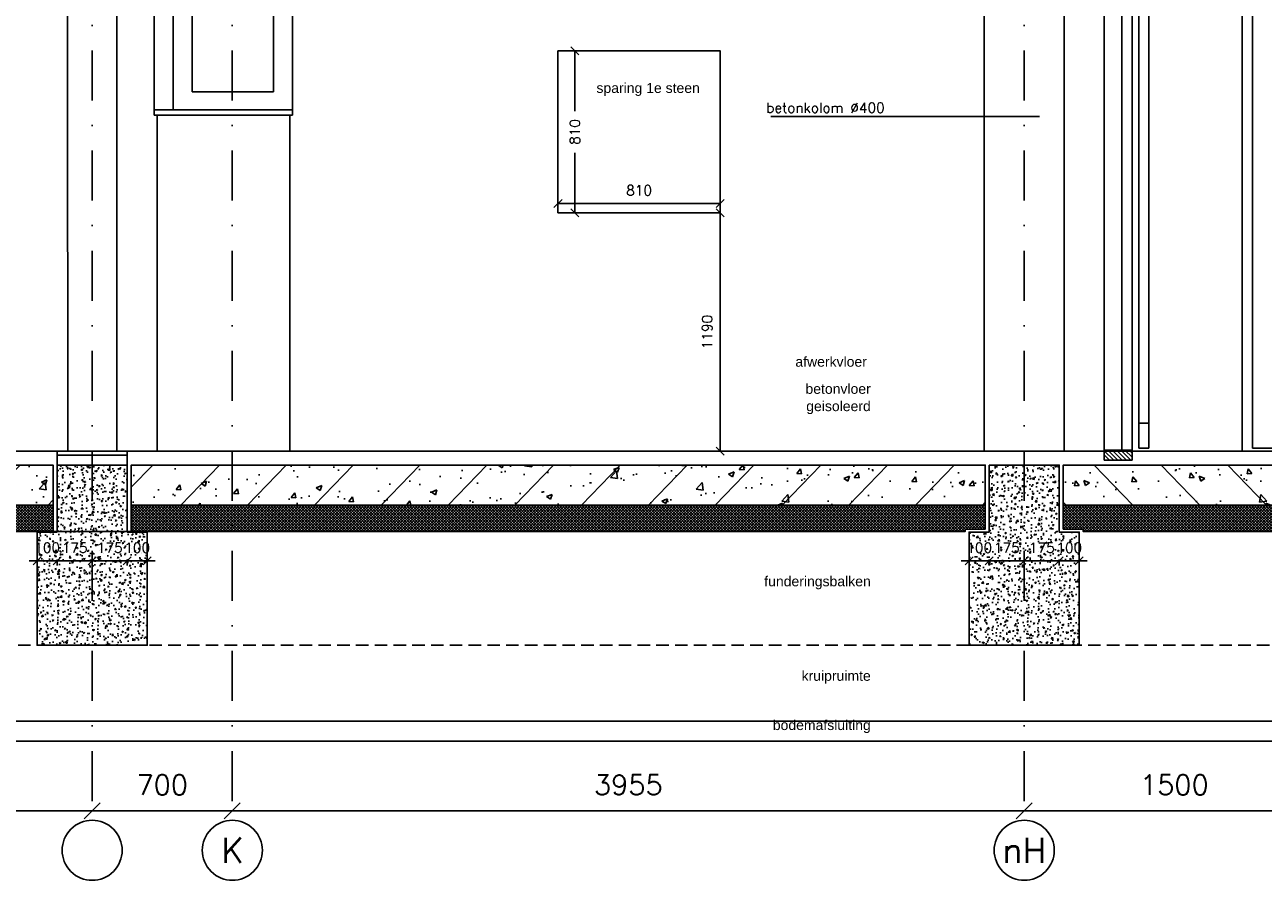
# Model space of a CAD drawing. Extents: x 151406 to 360561, y 44436 to 197234.
# Tile 27 of 57: x 169830 to 176015, y 90286 to 94577. Entities that reach past the tile are written whole.
import ezdxf
from ezdxf.enums import TextEntityAlignment as Align

# ---------------------------------------------------------------- set-up
doc = ezdxf.new("R2010")
doc.units = 0
doc.header["$LTSCALE"] = 20
doc.header["$MEASUREMENT"] = 0
doc.header["$PDSIZE"] = -1
for name, pattern in [('DASHDOT', [25, 12.5, -6.25, 0, -6.25]), ('DD1', [2.66667, 1.66667, -0.5, 0, -0.5]), ('HIDDEN', [9.375, 6.25, -3.125]), ('HIDDEN2', [4.6875, 3.125, -1.5625])]:
    doc.linetypes.add(name, pattern=pattern)
doc.layers.get('0').update_dxf_attribs({"linetype": 'CONTINUOUS'})
doc.layers.get('DEFPOINTS').update_dxf_attribs({"linetype": 'CONTINUOUS'})
for name, color, linetype in [('A--01A1_ACEER', 1, 'CONTINUOUS'), ('A--A23--_F--3-', 9, 'CONTINUOUS'), ('A--A31--_F--3-', 9, 'CONTINUOUS'), ('A--L$7A3-_STRAMIEN', 3, 'CONTINUOUS'), ('A--L13D2_VLOEREN', 2, 'CONTINUOUS'), ('A--L21--', 3, 'CONTINUOUS'), ('A--L21--_F-23-', 4, 'CONTINUOUS'), ('A--L21D2_BUITENWAND', 2, 'CONTINUOUS'), ('A--L21DC1_BUITENWAND', 1, 'HIDDEN'), ('A--L22D2_BINNENWAND', 2, 'CONTINUOUS'), ('A--L23--', 7, 'CONTINUOUS'), ('A--L28D1_KONSTRUKTIES', 1, 'CONTINUOUS'), ('A--L28DC1_KONSTRUKTIES', 1, 'HIDDEN2'), ('A--L31--', 2, 'CONTINUOUS'), ('A--L31--_F--3-', 7, 'CONTINUOUS'), ('A--L31--_F123--A1-BINNENKOZ', 1, 'CONTINUOUS'), ('A--L35--', 7, 'CONTINUOUS'), ('A--M$1A-_F123-', 1, 'CONTINUOUS'), ('A--T$1A-_F123_20', 1, 'CONTINUOUS'), ('A--T$7A-_STRAMIEN', 2, 'CONTINUOUS'), ('A--T01A-25_TEKST', 2, 'CONTINUOUS'), ('STRAMIEN', 8, 'DD1')]:
    doc.layers.add(name, color=color, linetype=linetype)
doc.styles.add('ALFA-0_25', font='ROMANS')
doc.styles.add('EB2', font='ARIAL.TTF')
doc.styles.add('HIEMSTRA', font='romans.shx')
doc.dimstyles.get("Standard").update_dxf_attribs({"dimscale": 40, "dimtxt": 2.5, "dimasz": 2, "dimexe": 0.3, "dimexo": 0.3, "dimgap": 2, "dimtad": 1, "dimdec": 0, "dimzin": 0, "dimdsep": 46, "dimtxsty": 'HIEMSTRA', "dimblk1": 'OBLIQUE', "dimblk2": 'OBLIQUE', "dimsah": 1, "dimcen": 0.09, "dimdle": 0.3, "dimclrd": 1, "dimclre": 1, "dimclrt": 3, "dimadec": 0, "dimazin": 0, "dimtfac": 1, "dimtdec": 4, "dimtix": 1, "dimtmove": 2, "dimatfit": 3, "dimldrblk": 'OBLIQUE', "dimfxl": 0, "dimtvp": 625, "dimtolj": 1, "dimtzin": 0, "dimarcsym": 0})
doc.dimstyles.new('STANDARD$0', dxfattribs={"dimscale": 50, "dimtxt": 2.5, "dimasz": 2, "dimexe": 2, "dimexo": 0, "dimgap": 2, "dimtad": 1, "dimdec": 0, "dimzin": 0, "dimdsep": 46, "dimtxsty": 'ALFA-0_25', "dimblk1": 'OBLIQUE', "dimblk2": 'OBLIQUE', "dimsah": 1, "dimcen": -3, "dimdle": 2, "dimclrd": 1, "dimclre": 1, "dimclrt": 2, "dimadec": 0, "dimazin": 0, "dimtfac": 0.666667, "dimtofl": 0, "dimtmove": 2, "dimatfit": 3, "dimldrblk": 'OBLIQUE', "dimfxl": 0, "dimtvp": 0.833333, "dimtolj": 1, "dimtzin": 0, "dimarcsym": 0})
pattern_1 = [(50, (0, 0), (71.726018, -6.275213), [7.5, -82.5]), (355, (0, 0), (-13.875133, 75.219213), [6, -66]), (100.4514, (5.98, -0.52), (57.850938, 68.943954), [6.37402, -70.11421]), (46.1842, (0, 20), (106.724105, -16.5519), [11.25, -123.75]), (96.6356, (8.89, 18.62), (93.46627, 97.411787), [9.56103, -105.1713]), (351.1842, (0, 20), (93.466195, 97.41186), [9, -99]), (21, (10, 15), (59.690705, -40.261889), [7.5, -82.5]), (326, (10, 15), (24.331533, 72.515005), [6, -66]), (71.4514, (14.974, 11.645), (84.022263, 32.25305), [6.37402, -70.11421]), (37.5, (0, 0), (1.2159855, 33.2893854), [0, -65.2, 0, -67, 0, -66.25]), (7.5, (0, 0), (26.306954, 39.441171), [0, -38.2, 0, -63.7, 0, -25.25]), (327.5, (-22.3, 0), (53.3822436, -2.255487), [0, -25, 0, -78, 0, -103.5]), (317.5, (-32.3, 0), (58.318617, 10.010498), [0, -32.5, 0, -51.8, 0, -73.5])]

# ---------------------------------------------------------------- blocks, each defined once
blk = doc.blocks.new('_OBLIQUE')
at = {"color": 0, "linetype": 'ByBlock'}
blk.add_line((-0.5, -0.5), (0.5, 0.5), dxfattribs=at)
blk = doc.blocks.new('*D61')
at = {"layer": 'A--M$1A-_F123-', "color": 1, "lineweight": -2}
blk.add_line((166352.3, 90647.6), (170178.3, 90647.6), dxfattribs=at)
at = {"layer": 'DEFPOINTS', "color": 0}
for p in [(166364.3, 90647.6), (170166.3, 90647.6), (170166.3, 90647.6)]:
    blk.add_point(p, dxfattribs=at)
at = {"layer": 'A--M$1A-_F123-', "color": 1, "lineweight": -2, "xscale": 80, "yscale": 80, "zscale": 80, "rotation": 180}
blk.add_blockref('_OBLIQUE', (166364.3, 90647.6), dxfattribs=at)
at = {"layer": 'A--M$1A-_F123-', "color": 1, "lineweight": -2, "xscale": 80, "yscale": 80, "zscale": 80}
blk.add_blockref('_OBLIQUE', (170166.3, 90647.6), dxfattribs=at)
at = {"layer": 'A--M$1A-_F123-', "color": 3, "insert": (168265.3, 90777.6), "char_height": 100, "attachment_point": 5, "style": 'HIEMSTRA'}
blk.add_mtext('\\A1;var.', dxfattribs=at)
blk = doc.blocks.new('*D63')
at = {"layer": 'A--M$1A-_F123-', "color": 1, "lineweight": -2}
blk.add_line((170154.3, 90647.6), (170878.3, 90647.6), dxfattribs=at)
at = {"layer": 'DEFPOINTS', "color": 0}
for p in [(170166.3, 90647.6), (170866.3, 90647.6), (170866.3, 90647.6)]:
    blk.add_point(p, dxfattribs=at)
at = {"layer": 'A--M$1A-_F123-', "color": 1, "lineweight": -2, "xscale": 80, "yscale": 80, "zscale": 80, "rotation": 180}
blk.add_blockref('_OBLIQUE', (170166.3, 90647.6), dxfattribs=at)
at = {"layer": 'A--M$1A-_F123-', "color": 1, "lineweight": -2, "xscale": 80, "yscale": 80, "zscale": 80}
blk.add_blockref('_OBLIQUE', (170866.3, 90647.6), dxfattribs=at)
at = {"layer": 'A--M$1A-_F123-', "color": 3, "insert": (170516.3, 90777.6), "char_height": 100, "attachment_point": 5, "style": 'HIEMSTRA'}
blk.add_mtext('\\A1;700', dxfattribs=at)
blk = doc.blocks.new('*D64')
at = {"layer": 'A--M$1A-_F123-', "color": 1, "lineweight": -2}
blk.add_line((170854.3, 90647.6), (174833.3, 90647.6), dxfattribs=at)
at = {"layer": 'DEFPOINTS', "color": 0}
for p in [(170866.3, 90647.6), (174821.3, 90647.6), (174821.3, 90647.6)]:
    blk.add_point(p, dxfattribs=at)
at = {"layer": 'A--M$1A-_F123-', "color": 1, "lineweight": -2, "xscale": 80, "yscale": 80, "zscale": 80, "rotation": 180}
blk.add_blockref('_OBLIQUE', (170866.3, 90647.6), dxfattribs=at)
at = {"layer": 'A--M$1A-_F123-', "color": 1, "lineweight": -2, "xscale": 80, "yscale": 80, "zscale": 80}
blk.add_blockref('_OBLIQUE', (174821.3, 90647.6), dxfattribs=at)
at = {"layer": 'A--M$1A-_F123-', "color": 3, "insert": (172843.8, 90777.6), "char_height": 100, "attachment_point": 5, "style": 'HIEMSTRA'}
blk.add_mtext('\\A1;3955', dxfattribs=at)
blk = doc.blocks.new('*D65')
at = {"layer": 'A--M$1A-_F123-', "color": 1, "lineweight": -2}
blk.add_line((174809.3, 90647.6), (176333.3, 90647.6), dxfattribs=at)
at = {"layer": 'DEFPOINTS', "color": 0}
for p in [(174821.3, 90647.6), (176321.3, 90647.6), (176321.3, 90647.6)]:
    blk.add_point(p, dxfattribs=at)
at = {"layer": 'A--M$1A-_F123-', "color": 1, "lineweight": -2, "xscale": 80, "yscale": 80, "zscale": 80, "rotation": 180}
blk.add_blockref('_OBLIQUE', (174821.3, 90647.6), dxfattribs=at)
at = {"layer": 'A--M$1A-_F123-', "color": 1, "lineweight": -2, "xscale": 80, "yscale": 80, "zscale": 80}
blk.add_blockref('_OBLIQUE', (176321.3, 90647.6), dxfattribs=at)
at = {"layer": 'A--M$1A-_F123-', "color": 3, "insert": (175571.3, 90777.6), "char_height": 100, "attachment_point": 5, "style": 'HIEMSTRA'}
blk.add_mtext('\\A1;1500', dxfattribs=at)
blk = doc.blocks.new('*D208')
at = {"layer": 'A--M$1A-_F123-', "color": 1, "lineweight": -2}
for p, q in [((169891.3, 91897.8), (169851.3, 91897.8)), ((169891.3, 91902.1), (169891.3, 91903.8)), ((169891.3, 91897.8), (169991.3, 91897.8)), ((169991.3, 91902.1), (169991.3, 91903.8)), ((169991.3, 91897.8), (170031.3, 91897.8))]:
    blk.add_line(p, q, dxfattribs=at)
at = {"layer": 'DEFPOINTS', "color": 0}
for p in [(169891.3, 91896.1), (169991.3, 91897.8), (169991.3, 91896.1)]:
    blk.add_point(p, dxfattribs=at)
at = {"layer": 'A--M$1A-_F123-', "color": 1, "lineweight": -2, "xscale": 40, "yscale": 40, "zscale": 40}
blk.add_blockref('_OBLIQUE', (169891.3, 91897.8), dxfattribs=at)
at = {"layer": 'A--M$1A-_F123-', "color": 1, "lineweight": -2, "xscale": 40, "yscale": 40, "zscale": 40, "rotation": 180}
blk.add_blockref('_OBLIQUE', (169991.3, 91897.8), dxfattribs=at)
at = {"layer": 'A--M$1A-_F123-', "color": 2, "insert": (169941.3, 91962.8), "char_height": 50, "attachment_point": 5, "style": 'HIEMSTRA'}
blk.add_mtext('\\A1;100', dxfattribs=at)
blk = doc.blocks.new('*D209')
at = {"layer": 'A--M$1A-_F123-', "color": 1, "lineweight": -2}
for p, q in [((169991.3, 91897.8), (169951.3, 91897.8)), ((169991.3, 91874.4), (169991.3, 91903.8)), ((169991.3, 91897.8), (170166.3, 91897.8)), ((170166.3, 91874.4), (170166.3, 91903.8)), ((170166.3, 91897.8), (170206.3, 91897.8))]:
    blk.add_line(p, q, dxfattribs=at)
at = {"layer": 'DEFPOINTS', "color": 0}
for p in [(169991.3, 91868.4), (170166.3, 91897.8), (170166.3, 91868.4)]:
    blk.add_point(p, dxfattribs=at)
at = {"layer": 'A--M$1A-_F123-', "color": 1, "lineweight": -2, "xscale": 40, "yscale": 40, "zscale": 40}
blk.add_blockref('_OBLIQUE', (169991.3, 91897.8), dxfattribs=at)
at = {"layer": 'A--M$1A-_F123-', "color": 1, "lineweight": -2, "xscale": 40, "yscale": 40, "zscale": 40, "rotation": 180}
blk.add_blockref('_OBLIQUE', (170166.3, 91897.8), dxfattribs=at)
at = {"layer": 'A--M$1A-_F123-', "color": 2, "insert": (170078.8, 91962.8), "char_height": 50, "attachment_point": 5, "style": 'HIEMSTRA'}
blk.add_mtext('\\A1;175', dxfattribs=at)
blk = doc.blocks.new('*D210')
at = {"layer": 'A--M$1A-_F123-', "color": 1, "lineweight": -2}
for p, q in [((170341.3, 91897.8), (170301.3, 91897.8)), ((170341.3, 91902.1), (170341.3, 91903.8)), ((170441.3, 91897.8), (170341.3, 91897.8)), ((170441.3, 91902.1), (170441.3, 91903.8)), ((170441.3, 91897.8), (170481.3, 91897.8))]:
    blk.add_line(p, q, dxfattribs=at)
at = {"layer": 'DEFPOINTS', "color": 0}
for p in [(170341.3, 91897.8), (170341.3, 91896.1), (170441.3, 91896.1)]:
    blk.add_point(p, dxfattribs=at)
at = {"layer": 'A--M$1A-_F123-', "color": 1, "lineweight": -2, "xscale": 40, "yscale": 40, "zscale": 40}
blk.add_blockref('_OBLIQUE', (170341.3, 91897.8), dxfattribs=at)
at = {"layer": 'A--M$1A-_F123-', "color": 1, "lineweight": -2, "xscale": 40, "yscale": 40, "zscale": 40, "rotation": 180}
blk.add_blockref('_OBLIQUE', (170441.3, 91897.8), dxfattribs=at)
at = {"layer": 'A--M$1A-_F123-', "color": 2, "insert": (170391.3, 91962.8), "char_height": 50, "attachment_point": 5, "style": 'HIEMSTRA'}
blk.add_mtext('\\A1;100', dxfattribs=at)
blk = doc.blocks.new('*D211')
at = {"layer": 'A--M$1A-_F123-', "color": 1, "lineweight": -2}
for p, q in [((170166.3, 91897.8), (170126.3, 91897.8)), ((170166.3, 91874.4), (170166.3, 91903.8)), ((170341.3, 91897.8), (170166.3, 91897.8)), ((170341.3, 91874.4), (170341.3, 91903.8)), ((170341.3, 91897.8), (170381.3, 91897.8))]:
    blk.add_line(p, q, dxfattribs=at)
at = {"layer": 'DEFPOINTS', "color": 0}
for p in [(170166.3, 91897.8), (170166.3, 91868.4), (170341.3, 91868.4)]:
    blk.add_point(p, dxfattribs=at)
at = {"layer": 'A--M$1A-_F123-', "color": 1, "lineweight": -2, "xscale": 40, "yscale": 40, "zscale": 40}
blk.add_blockref('_OBLIQUE', (170166.3, 91897.8), dxfattribs=at)
at = {"layer": 'A--M$1A-_F123-', "color": 1, "lineweight": -2, "xscale": 40, "yscale": 40, "zscale": 40, "rotation": 180}
blk.add_blockref('_OBLIQUE', (170341.3, 91897.8), dxfattribs=at)
at = {"layer": 'A--M$1A-_F123-', "color": 2, "insert": (170253.8, 91962.8), "char_height": 50, "attachment_point": 5, "style": 'HIEMSTRA'}
blk.add_mtext('\\A1;175', dxfattribs=at)
blk = doc.blocks.new('*D212')
at = {"layer": 'A--M$1A-_F123-', "color": 1, "lineweight": -2}
for p, q in [((174546.3, 91897.8), (174506.3, 91897.8)), ((174546.3, 91902.1), (174546.3, 91903.8)), ((174546.3, 91897.8), (174646.3, 91897.8)), ((174646.3, 91902.1), (174646.3, 91903.8)), ((174646.3, 91897.8), (174686.3, 91897.8))]:
    blk.add_line(p, q, dxfattribs=at)
at = {"layer": 'DEFPOINTS', "color": 0}
for p in [(174546.3, 91896.1), (174646.3, 91897.8), (174646.3, 91896.1)]:
    blk.add_point(p, dxfattribs=at)
at = {"layer": 'A--M$1A-_F123-', "color": 1, "lineweight": -2, "xscale": 40, "yscale": 40, "zscale": 40}
blk.add_blockref('_OBLIQUE', (174546.3, 91897.8), dxfattribs=at)
at = {"layer": 'A--M$1A-_F123-', "color": 1, "lineweight": -2, "xscale": 40, "yscale": 40, "zscale": 40, "rotation": 180}
blk.add_blockref('_OBLIQUE', (174646.3, 91897.8), dxfattribs=at)
at = {"layer": 'A--M$1A-_F123-', "color": 2, "insert": (174596.3, 91962.8), "char_height": 50, "attachment_point": 5, "style": 'HIEMSTRA'}
blk.add_mtext('\\A1;100', dxfattribs=at)
blk = doc.blocks.new('*D213')
at = {"layer": 'A--M$1A-_F123-', "color": 1, "lineweight": -2}
for p, q in [((174646.3, 91897.8), (174606.3, 91897.8)), ((174646.3, 91874.4), (174646.3, 91903.8)), ((174646.3, 91897.8), (174821.3, 91897.8)), ((174821.3, 91874.4), (174821.3, 91903.8)), ((174821.3, 91897.8), (174861.3, 91897.8))]:
    blk.add_line(p, q, dxfattribs=at)
at = {"layer": 'DEFPOINTS', "color": 0}
for p in [(174646.3, 91868.4), (174821.3, 91897.8), (174821.3, 91868.4)]:
    blk.add_point(p, dxfattribs=at)
at = {"layer": 'A--M$1A-_F123-', "color": 1, "lineweight": -2, "xscale": 40, "yscale": 40, "zscale": 40}
blk.add_blockref('_OBLIQUE', (174646.3, 91897.8), dxfattribs=at)
at = {"layer": 'A--M$1A-_F123-', "color": 1, "lineweight": -2, "xscale": 40, "yscale": 40, "zscale": 40, "rotation": 180}
blk.add_blockref('_OBLIQUE', (174821.3, 91897.8), dxfattribs=at)
at = {"layer": 'A--M$1A-_F123-', "color": 2, "insert": (174733.8, 91962.8), "char_height": 50, "attachment_point": 5, "style": 'HIEMSTRA'}
blk.add_mtext('\\A1;175', dxfattribs=at)
blk = doc.blocks.new('*D214')
at = {"layer": 'A--M$1A-_F123-', "color": 1, "lineweight": -2}
for p, q in [((174996.3, 91897.8), (174956.3, 91897.8)), ((174996.3, 91902.1), (174996.3, 91903.8)), ((175096.3, 91897.8), (174996.3, 91897.8)), ((175096.3, 91902.1), (175096.3, 91903.8)), ((175096.3, 91897.8), (175136.3, 91897.8))]:
    blk.add_line(p, q, dxfattribs=at)
at = {"layer": 'DEFPOINTS', "color": 0}
for p in [(174996.3, 91897.8), (174996.3, 91896.1), (175096.3, 91896.1)]:
    blk.add_point(p, dxfattribs=at)
at = {"layer": 'A--M$1A-_F123-', "color": 1, "lineweight": -2, "xscale": 40, "yscale": 40, "zscale": 40}
blk.add_blockref('_OBLIQUE', (174996.3, 91897.8), dxfattribs=at)
at = {"layer": 'A--M$1A-_F123-', "color": 1, "lineweight": -2, "xscale": 40, "yscale": 40, "zscale": 40, "rotation": 180}
blk.add_blockref('_OBLIQUE', (175096.3, 91897.8), dxfattribs=at)
at = {"layer": 'A--M$1A-_F123-', "color": 2, "insert": (175046.3, 91962.8), "char_height": 50, "attachment_point": 5, "style": 'HIEMSTRA'}
blk.add_mtext('\\A1;100', dxfattribs=at)
blk = doc.blocks.new('*D215')
at = {"layer": 'A--M$1A-_F123-', "color": 1, "lineweight": -2}
for p, q in [((174821.3, 91897.8), (174781.3, 91897.8)), ((174821.3, 91874.4), (174821.3, 91903.8)), ((174996.3, 91897.8), (174821.3, 91897.8)), ((174996.3, 91874.4), (174996.3, 91903.8)), ((174996.3, 91897.8), (175036.3, 91897.8))]:
    blk.add_line(p, q, dxfattribs=at)
at = {"layer": 'DEFPOINTS', "color": 0}
for p in [(174821.3, 91897.8), (174821.3, 91868.4), (174996.3, 91868.4)]:
    blk.add_point(p, dxfattribs=at)
at = {"layer": 'A--M$1A-_F123-', "color": 1, "lineweight": -2, "xscale": 40, "yscale": 40, "zscale": 40}
blk.add_blockref('_OBLIQUE', (174821.3, 91897.8), dxfattribs=at)
at = {"layer": 'A--M$1A-_F123-', "color": 1, "lineweight": -2, "xscale": 40, "yscale": 40, "zscale": 40, "rotation": 180}
blk.add_blockref('_OBLIQUE', (174996.3, 91897.8), dxfattribs=at)
at = {"layer": 'A--M$1A-_F123-', "color": 2, "insert": (174908.8, 91962.8), "char_height": 50, "attachment_point": 5, "style": 'HIEMSTRA'}
blk.add_mtext('\\A1;175', dxfattribs=at)
blk = doc.blocks.new('*D332')
at = {"layer": 'A--M$1A-_F123-', "color": 1, "lineweight": -2}
blk.add_line((173302.8, 93635.9), (173302.8, 92445.9), dxfattribs=at)
at = {"layer": 'DEFPOINTS', "color": 0}
for p in [(173302.8, 93635.9), (173302.8, 92445.9), (173302.8, 92445.9)]:
    blk.add_point(p, dxfattribs=at)
at = {"layer": 'A--M$1A-_F123-', "color": 1, "lineweight": -2, "xscale": 40, "yscale": 40, "zscale": 40}
for p, rotation in [((173302.8, 93635.9), 90), ((173302.8, 92445.9), 270)]:
    blk.add_blockref('_OBLIQUE', p, dxfattribs=dict(at, rotation=rotation))
at = {"layer": 'A--M$1A-_F123-', "color": 2, "insert": (173237.8, 93040.9), "char_height": 50, "attachment_point": 5, "rotation": 90, "style": 'ALFA-0_25'}
blk.add_mtext('\\A1;1190', dxfattribs=at)
blk = doc.blocks.new('*D333')
at = {"layer": 'A--M$1A-_F123-', "color": 1, "lineweight": -2}
for p, q in [((172492.8, 93635.9), (172492.8, 93684)), ((172492.8, 93684), (173302.8, 93684)), ((173302.8, 93635.9), (173302.8, 93684))]:
    blk.add_line(p, q, dxfattribs=at)
at = {"layer": 'DEFPOINTS', "color": 0}
for p in [(173302.8, 93684), (172492.8, 93635.9), (173302.8, 93635.9)]:
    blk.add_point(p, dxfattribs=at)
at = {"layer": 'A--M$1A-_F123-', "color": 1, "lineweight": -2, "xscale": 40, "yscale": 40, "zscale": 40, "rotation": 180}
blk.add_blockref('_OBLIQUE', (172492.8, 93684), dxfattribs=at)
at = {"layer": 'A--M$1A-_F123-', "color": 1, "lineweight": -2, "xscale": 40, "yscale": 40, "zscale": 40}
blk.add_blockref('_OBLIQUE', (173302.8, 93684), dxfattribs=at)
at = {"layer": 'A--M$1A-_F123-', "color": 2, "insert": (172897.8, 93749), "char_height": 50, "attachment_point": 5, "style": 'ALFA-0_25'}
blk.add_mtext('\\A1;810', dxfattribs=at)
blk = doc.blocks.new('*D334')
at = {"layer": 'A--M$1A-_F123-', "color": 1, "lineweight": -2}
for p, q in [((172492.8, 94445.9), (172577.2, 94445.9)), ((172577.2, 94445.9), (172577.2, 94145.2)), ((172577.2, 93635.9), (172577.2, 93936.6)), ((172492.8, 93635.9), (172577.2, 93635.9))]:
    blk.add_line(p, q, dxfattribs=at)
at = {"layer": 'DEFPOINTS', "color": 0}
for p in [(172492.8, 94445.9), (172577.2, 94445.9), (172492.8, 93635.9)]:
    blk.add_point(p, dxfattribs=at)
at = {"layer": 'A--M$1A-_F123-', "color": 1, "lineweight": -2, "xscale": 40, "yscale": 40, "zscale": 40}
for p, rotation in [((172577.2, 94445.9), 90), ((172577.2, 93635.9), 270)]:
    blk.add_blockref('_OBLIQUE', p, dxfattribs=dict(at, rotation=rotation))
at = {"layer": 'A--M$1A-_F123-', "color": 2, "insert": (172577.2, 94040.9), "char_height": 50, "attachment_point": 5, "rotation": 90, "style": 'ALFA-0_25'}
blk.add_mtext('\\A1;810', dxfattribs=at)

msp = doc.modelspace()

# ---------------------------------------------------------------- hatches: boundary and pattern name
at = {"layer": 'A--A23--_F--3-'}
h = msp.add_hatch(dxfattribs=at)
h.set_pattern_fill('ALFABET', color=256, scale=40, angle=1, style=0, pattern_type=2)
h.set_pattern_definition([(46, (146605.55, 90462.8), (-172.6416, 166.718), []), (51, (146605.55, 90462.8), (287.2984, -20.0899), [30, -330]), (356, (146605.55, 90462.8), (-60.743, 299.8624), [24, -264]), (101.4514, (146629.5, 90461.12), (226.5556, 279.7724), [25.496, -280.457]), (47.1842, (146604.15, 90542.8), (427.987, -58.747), [45, -495]), (97.6356, (146639.8, 90537.9), (367.008, 396.113), [38.244, -420.685]), (352.1842, (146604.15, 90542.8), (367.0076, 396.113), [36, -396]), (22, (146644.5, 90523.49), (241.5371, -156.856), [30, -330]), (327, (146644.5, 90523.5), (92.249, 291.7144), [24, -264]), (72.4514, (146664.62, 90510.42), (333.7863, 134.858), [25.496, -280.457]), (38.5, (146605.55, 90462.8), (2.5393, 133.22215), [0, -260.8, 0, -268, 0, -265]), (8.5, (146605.55, 90462.8), (102.4584, 159.5771), [0, -152.8, 0, -254.8, 0, -101]), (328.5, (146516.36, 90461.24), (213.6539, -5.294), [0, -100, 0, -312, 0, -414]), (318.5, (146476.37, 90460.54), (232.5401, 44.1071), [0, -130, 0, -207.2, 0, -294]), (318.5, (146476.37, 90460.54), (232.5401, 44.1071), [0, -130, 0, -207.2, 0, -294])])
h.paths.add_polyline_path([(165854.265, 92175.898), (169971.265, 92175.898), (169971.265, 92375.898), (165854.265, 92375.898)])
h = msp.add_hatch(dxfattribs=at)
h.set_pattern_fill('AR-CONC', color=256, scale=10, style=0, pattern_type=2)
h.set_pattern_definition(pattern_1)
h.paths.add_polyline_path([(169991.265, 92375.898), (170341.265, 92375.898), (170341.265, 92040.898), (170441.265, 92040.898), (170441.265, 91475.898), (169891.265, 91475.898), (169891.265, 92040.898), (169991.265, 92040.898)])
h = msp.add_hatch(dxfattribs=at)
h.set_pattern_fill('ALFABET', color=256, scale=40, angle=1, style=0, pattern_type=2)
h.set_pattern_definition([(46, (148176.1, 93821.48), (-172.6416, 166.718), []), (51, (148176.1, 93821.48), (287.2984, -20.0899), [30, -330]), (356, (148176.1, 93821.48), (-60.743, 299.8624), [24, -264]), (101.4514, (148200.04, 93819.8), (226.5556, 279.7724), [25.496, -280.457]), (47.1842, (148174.7, 93901.46), (427.987, -58.747), [45, -495]), (97.6356, (148210.37, 93896.57), (367.008, 396.1126), [38.244, -420.685]), (352.1842, (148174.7, 93901.46), (367.0076, 396.113), [36, -396]), (22, (148215.04, 93882.17), (241.5371, -156.856), [30, -330]), (327, (148215.04, 93882.17), (92.249, 291.7144), [24, -264]), (72.4514, (148235.17, 93869.1), (333.7863, 134.858), [25.496, -280.457]), (38.5, (148176.1, 93821.48), (2.5393, 133.22215), [0, -260.8, 0, -268, 0, -265]), (8.5, (148176.1, 93821.48), (102.4584, 159.5771), [0, -152.8, 0, -254.8, 0, -101]), (328.5, (148086.91, 93819.92), (213.6539, -5.294), [0, -100, 0, -312, 0, -414]), (318.5, (148046.92, 93819.22), (232.5401, 44.1071), [0, -130, 0, -207.2, 0, -294]), (318.5, (148046.92, 93819.22), (232.5401, 44.1071), [0, -130, 0, -207.2, 0, -294])])
h.paths.add_polyline_path([(170361.265, 92175.898), (174626.265, 92175.898), (174626.265, 92375.898), (170361.265, 92375.898)])
h = msp.add_hatch(dxfattribs=at)
h.set_pattern_fill('AR-CONC', color=256, scale=10, style=0, pattern_type=2)
h.set_pattern_definition(pattern_1)
h.paths.add_polyline_path([(174646.265, 92375.898), (174996.265, 92375.898), (174996.265, 92040.898), (175096.265, 92040.898), (175096.265, 91475.898), (174546.265, 91475.898), (174546.265, 92040.898), (174646.265, 92040.898)])
h = msp.add_hatch(dxfattribs=at)
h.set_pattern_fill('ALFABET', color=256, scale=40, angle=1, style=0, pattern_type=2)
h.set_pattern_definition([(134, (201466.43, 93821.48), (172.6416, 166.718), []), (129, (201466.43, 93821.48), (-287.2984, -20.0899), [30, -330]), (184, (201466.43, 93821.48), (60.743, 299.8624), [24, -264]), (78.5486, (201442.5, 93819.8), (-226.5556, 279.7724), [25.496, -280.457]), (132.8158, (201467.83, 93901.46), (-427.987, -58.747), [45, -495]), (82.3644, (201432.16, 93896.57), (-367.008, 396.1126), [38.244, -420.685]), (187.8158, (201467.83, 93901.46), (-367.0076, 396.113), [36, -396]), (158, (201427.49, 93882.17), (-241.5371, -156.856), [30, -330]), (213, (201427.5, 93882.17), (-92.249, 291.7144), [24, -264]), (107.5486, (201407.36, 93869.1), (-333.7863, 134.858), [25.496, -280.457]), (141.5, (201466.43, 93821.48), (-2.5393, 133.22215), [0, -260.8, 0, -268, 0, -265]), (171.5, (201466.43, 93821.48), (-102.4584, 159.5771), [0, -152.8, 0, -254.8, 0, -101]), (211.5, (201555.62, 93819.92), (-213.6539, -5.294), [0, -100, 0, -312, 0, -414]), (221.5, (201595.61, 93819.22), (-232.5401, 44.1071), [0, -130, 0, -207.2, 0, -294]), (221.5, (201595.61, 93819.22), (-232.5401, 44.1071), [0, -130, 0, -207.2, 0, -294])])
h.paths.add_polyline_path([(179126.265, 92175.898), (175016.265, 92175.898), (175016.265, 92375.898), (179126.265, 92375.898)])
h = msp.add_hatch(dxfattribs=at)
h.set_pattern_fill('ALFAKRS', color=256, scale=10, style=0, pattern_type=2)
h.set_pattern_definition([(45, (93470.164, 10), (-7.0710678, 7.0710678), []), (135, (93470.164, 10), (-7.0710678, -7.0710678), [])])
h.paths.add_polyline_path([(170065.174, 92043.898), (165854.265, 92043.898), (165854.265, 92175.898), (169971.265, 92175.898), (169971.265, 92043.898), (171220.912, 92043.898)])
h = msp.add_hatch(dxfattribs=at)
h.set_pattern_fill('ALFAKRS', color=256, scale=10, style=0, pattern_type=2)
h.set_pattern_definition([(45, (101703.855, 10), (-7.0710678, 7.0710678), []), (135, (101703.855, 10), (-7.0710678, -7.0710678), [])])
h.paths.add_polyline_path([(174319.979, 92043.898), (170361.265, 92043.898), (170361.265, 92175.898), (174626.265, 92175.898), (174626.265, 92055.898), (174526.265, 92055.898), (174526.265, 92043.898)])
h = msp.add_hatch(dxfattribs=at)
h.set_pattern_fill('ALFAKRS', color=256, scale=10, style=0, pattern_type=2)
h.set_pattern_definition([(135, (247938.675, 10), (7.0710678, 7.0710678), []), (45, (247938.675, 10), (7.0710678, -7.0710678), [])])
h.paths.add_polyline_path([(175322.551, 92043.898), (179126.265, 92043.898), (179126.265, 92175.898), (175016.265, 92175.898), (175016.265, 92055.898), (175116.265, 92055.898), (175116.265, 92043.898)])
at = {"layer": 'A--A31--_F--3-'}
h = msp.add_hatch(dxfattribs=at)
h.set_pattern_fill('ALFALINE', color=256, scale=15, style=0, pattern_type=2)
h.set_pattern_definition([(135, (206886.652, 93811.477), (10.606602, 10.606602), [])])
h.paths.add_polyline_path([(175221.265, 92400.898), (175221.265, 92450.898), (175360.265, 92450.898), (175360.265, 92400.898)])

# ---------------------------------------------------------------- linework, layer by layer
at = {"layer": 'A--01A1_ACEER'}
for p, q in [((170476.265, 98274.122), (170476.265, 94124.858)), ((170571.265, 98274.122), (170571.265, 94151.858)), ((171166.265, 98279.76), (171166.265, 94124.858)), ((170666.265, 95535.418), (170666.265, 94241.858)), ((171071.265, 95535.418), (171071.265, 94241.858)), ((175910.265, 95145.898), (175910.265, 92445.898)), ((175221.265, 95079.898), (175221.265, 92445.898)), ((175309.265, 95108.969), (175309.265, 92446.898)), ((175360.265, 95107.969), (175360.265, 92445.898)), ((175910.265, 95107.969), (175910.265, 92445.898)), ((171071.265, 94241.858), (170666.265, 94241.858)), ((171166.265, 94151.858), (170476.265, 94151.858)), ((171166.265, 94124.858), (170476.265, 94124.858))]:
    msp.add_line(p, q, dxfattribs=at)
at = {"layer": 'A--L$7A3-_STRAMIEN', "linetype": 'Continuous', "extrusion": (0, 0, -1)}
for centre in [(170166.265, 90450.712), (170866.265, 90450.712), (174821.265, 90450.712)]:
    msp.add_ellipse(centre, major_axis=(-106.066, 106.066), ratio=1, dxfattribs=at)
at = {"layer": 'A--L13D2_VLOEREN'}
msp.add_line((165854.265, 92445.898), (179678.145, 92445.898), dxfattribs=at)
at = {"layer": 'A--L21--'}
msp.add_lwpolyline([(172492.765, 93635.898), (173302.765, 93635.898), (173302.765, 94445.898), (172492.765, 94445.898)], close=True, dxfattribs=at)
at = {"layer": 'A--L21--_F-23-', "linetype": 'Continuous'}
for points in [[(165854.265, 92175.898), (169971.265, 92175.898), (169971.265, 92375.898), (165854.265, 92375.898)], [(169991.265, 92375.898), (170341.265, 92375.898), (170341.265, 92040.898), (170441.265, 92040.898), (170441.265, 91475.898), (169891.265, 91475.898), (169891.265, 92040.898), (169991.265, 92040.898), (169991.265, 92375.898)], [(170361.265, 92175.898), (174626.265, 92175.898), (174626.265, 92375.898), (170361.265, 92375.898)], [(174646.265, 92375.898), (174996.265, 92375.898), (174996.265, 92040.898), (175096.265, 92040.898), (175096.265, 91475.898), (174546.265, 91475.898), (174546.265, 92040.898), (174646.265, 92040.898), (174646.265, 92375.898)], [(179126.265, 92175.898), (175016.265, 92175.898), (175016.265, 92375.898), (179126.265, 92375.898)]]:
    msp.add_lwpolyline(points, close=True, dxfattribs=at)
at = {"layer": 'A--L21D2_BUITENWAND'}
for points in [[(170044.015, 92445.898), (170037.082, 102395.898)], [(170289.063, 92445.898), (170286.321, 102395.898)]]:
    msp.add_lwpolyline(points, dxfattribs=at)
at = {"layer": 'A--L21DC1_BUITENWAND', "linetype": 'Continuous'}
for p, q in [((169991.265, 92445.898), (170341.265, 92445.898)), ((169991.265, 92375.898), (169991.265, 92445.898)), ((169991.265, 92425.898), (170341.265, 92425.898)), ((170341.265, 92375.898), (170341.265, 92445.898))]:
    msp.add_line(p, q, dxfattribs=at)
at = {"layer": 'A--L22D2_BINNENWAND'}
for p, q in [((170491.265, 94124.858), (170491.265, 92445.898)), ((171154.288, 94124.858), (171154.288, 92445.898))]:
    msp.add_line(p, q, dxfattribs=at)
at = {"layer": 'A--L23--'}
for points in [[(170065.174, 92043.898), (165854.265, 92043.898), (165854.265, 92175.898), (169971.265, 92175.898), (169971.265, 92043.898), (169971.265, 92043.898), (171220.912, 92043.898)], [(174319.979, 92043.898), (170361.265, 92043.898), (170361.265, 92175.898), (174626.265, 92175.898), (174626.265, 92055.898), (174526.265, 92055.898), (174526.265, 92043.898)], [(175322.551, 92043.898), (179126.265, 92043.898), (179126.265, 92175.898), (175016.265, 92175.898), (175016.265, 92055.898), (175116.265, 92055.898), (175116.265, 92043.898)]]:
    msp.add_lwpolyline(points, close=True, dxfattribs=at)
at = {"layer": 'A--L28D1_KONSTRUKTIES'}
for p, q in [((174621.265, 92445.898), (174621.265, 95355.898)), ((175021.265, 92445.898), (175021.265, 95355.898))]:
    msp.add_line(p, q, dxfattribs=at)
at = {"layer": 'A--L28DC1_KONSTRUKTIES'}
msp.add_line((179046.265, 91475.898), (157439.265, 91475.898), dxfattribs=at)
at = {"layer": 'A--L31--'}
msp.add_lwpolyline([(179046.265, 91095.898), (157214.088, 91095.898), (157214.088, 90995.898), (179046.265, 90995.898)], close=True, dxfattribs=at)
at = {"layer": 'A--L31--_F--3-', "color": 2, "linetype": 'Continuous'}
msp.add_lwpolyline([(175443.806, 92460.898), (175393.806, 92460.898), (175393.806, 92585.898), (175443.806, 92585.898)], close=True, dxfattribs=at)
at = {"layer": 'A--L31--_F123--A1-BINNENKOZ', "linetype": 'Continuous'}
for p, q in [((175910.265, 95145.898), (175910.265, 92445.898)), ((175960.854, 95145.898), (175960.854, 92460.898)), ((177909.676, 92460.898), (175960.854, 92460.898))]:
    msp.add_line(p, q, dxfattribs=at)
at = {"layer": 'A--L31--_F123--A1-BINNENKOZ'}
for p, q in [((175393.806, 95094.898), (175393.806, 92585.898)), ((175443.806, 95094.898), (175443.806, 92585.898))]:
    msp.add_line(p, q, dxfattribs=at)
at = {"layer": 'A--L35--', "color": 2, "linetype": 'Continuous'}
msp.add_lwpolyline([(175221.265, 92400.898), (175221.265, 92450.898), (175360.265, 92450.898), (175360.265, 92400.898)], close=True, dxfattribs=at)
at = {"layer": 'A--T01A-25_TEKST'}
msp.add_line((173555.992, 94118.176), (174898.357, 94118.176), dxfattribs=at)
at = {"layer": 'STRAMIEN', "linetype": 'DASHDOT'}
for p, q in [((170166.265, 109950.716), (170166.265, 90604.885)), ((170866.265, 109950.733), (170866.265, 90604.903)), ((170866.265, 109950.716), (170866.265, 90604.885)), ((174821.265, 109950.716), (174821.265, 90604.885)), ((185755.38, 92445.898), (152098.725, 92445.898)), ((185864.606, 91095.898), (152270.673, 91095.898))]:
    msp.add_line(p, q, dxfattribs=at)

# ---------------------------------------------------------------- texts
at = {"layer": 'A--T$1A-_F123_20', "style": 'EB2'}
msp.add_text('sparing 1e steen', height=50, dxfattribs=at).set_placement((172684.837, 94235.703))
for s, p in [('afwerkvloer ', (174054.835, 92867.548)), ('betonvloer', (174054.835, 92732.024)), ('geisoleerd', (174054.835, 92645.522)), ('funderingsbalken', (174054.835, 91770.192)), ('kruipruimte', (174054.835, 91297.858)), ('bodemafsluiting', (174054.835, 91051.752))]:
    msp.add_text(s, height=50, dxfattribs=at).set_placement(p, align=Align.RIGHT)
at = {"layer": 'A--T$7A-_STRAMIEN', "style": 'ALFA-0_25'}
for s, p in [('K', (170866.265, 90450.712)), ('nH', (174821.265, 90450.712))]:
    msp.add_text(s, height=125, dxfattribs=at).set_placement(p, align=Align.MIDDLE_CENTER)
at = {"layer": 'A--T01A-25_TEKST', "style": 'HIEMSTRA'}
msp.add_text('betonkolom %%C400', height=50, dxfattribs=at).set_placement((173532.773, 94136.746))

# ---------------------------------------------------------------- dimensions: what is measured, and where the dimension line sits
at = {"layer": 'A--M$1A-_F123-'}
dim = msp.add_linear_dim(base=(172577.239, 94445.898), p1=(172492.765, 93635.898), p2=(172492.765, 94445.898), angle=90, dimstyle='STANDARD$0', override={"dimscale": 20, "dimexe": 0, "dimcen": 0, "dimdle": 0, "dimtfac": 0.75, "dimtvp": 1.5}, dxfattribs=at)
dim.commit()
dim.dimension.update_dxf_attribs({"geometry": '*D334', "text_midpoint": (172577.239, 94040.898), "dimtype": 160})
for base, p1, p2, dimstyle, override, picture, middle in [((173302.765, 93683.982), (172492.765, 93635.898), (173302.765, 93635.898), 'STANDARD$0', {"dimscale": 20, "dimexe": 0, "dimcen": 0, "dimdle": 0, "dimtfac": 0.75, "dimtvp": 1.5}, '*D333', (172897.765, 93748.982)), ((169991.265, 91897.798), (169891.265, 91896.086), (169991.265, 91896.086), 'Standard', {"dimscale": 20, "dimclrt": 2}, '*D208', (169941.265, 91962.798)), ((170166.265, 91897.798), (169991.265, 91868.404), (170166.265, 91868.404), 'Standard', {"dimscale": 20, "dimclrt": 2}, '*D209', (170078.765, 91962.798)), ((170166.265, 91897.798), (170341.265, 91868.404), (170166.265, 91868.404), 'Standard', {"dimscale": 20, "dimclrt": 2}, '*D211', (170253.765, 91962.798)), ((170341.265, 91897.798), (170441.265, 91896.086), (170341.265, 91896.086), 'Standard', {"dimscale": 20, "dimclrt": 2}, '*D210', (170391.265, 91962.798)), ((174646.265, 91897.798), (174546.265, 91896.086), (174646.265, 91896.086), 'Standard', {"dimscale": 20, "dimclrt": 2}, '*D212', (174596.265, 91962.798)), ((174821.265, 91897.798), (174646.265, 91868.404), (174821.265, 91868.404), 'Standard', {"dimscale": 20, "dimclrt": 2}, '*D213', (174733.765, 91962.798)), ((174821.265, 91897.798), (174996.265, 91868.404), (174821.265, 91868.404), 'Standard', {"dimscale": 20, "dimclrt": 2}, '*D215', (174908.765, 91962.798)), ((174996.265, 91897.798), (175096.265, 91896.086), (174996.265, 91896.086), 'Standard', {"dimscale": 20, "dimclrt": 2}, '*D214', (175046.265, 91962.798)), ((170866.265, 90647.58), (170166.265, 90647.58), (170866.265, 90647.58), 'Standard', {"dimscale": 40, "dimtxsty": 'HIEMSTRA', "dimclrt": 3}, '*D63', (170516.265, 90777.58)), ((174821.265, 90647.58), (170866.265, 90647.58), (174821.265, 90647.58), 'Standard', {"dimscale": 40, "dimtxsty": 'HIEMSTRA', "dimclrt": 3}, '*D64', (172843.765, 90777.58)), ((176321.265, 90647.58), (174821.265, 90647.58), (176321.265, 90647.58), 'Standard', {"dimscale": 40, "dimtxsty": 'HIEMSTRA', "dimclrt": 3}, '*D65', (175571.265, 90777.58))]:
    dim = msp.add_linear_dim(base=base, p1=p1, p2=p2, dimstyle=dimstyle, override=override, dxfattribs=at)
    dim.commit()
    dim.dimension.update_dxf_attribs({"geometry": picture, "text_midpoint": middle})
dim = msp.add_linear_dim(base=(173302.765, 92445.898), p1=(173302.765, 93635.898), p2=(173302.765, 92445.898), angle=90, dimstyle='STANDARD$0', override={"dimscale": 20, "dimexe": 0, "dimcen": 0, "dimdle": 0, "dimtfac": 0.75, "dimtvp": 1.5}, dxfattribs=at)
dim.commit()
dim.dimension.update_dxf_attribs({"geometry": '*D332', "text_midpoint": (173237.765, 93040.898)})
dim = msp.add_linear_dim(base=(170166.265, 90647.58), p1=(166364.265, 90647.58), p2=(170166.265, 90647.58), text='var.', dimstyle='Standard', override={"dimscale": 40, "dimclrt": 3}, dxfattribs=at)
dim.commit()
dim.dimension.update_dxf_attribs({"geometry": '*D61', "text_midpoint": (168265.265, 90777.58)})

doc.saveas('drawing.dxf')
